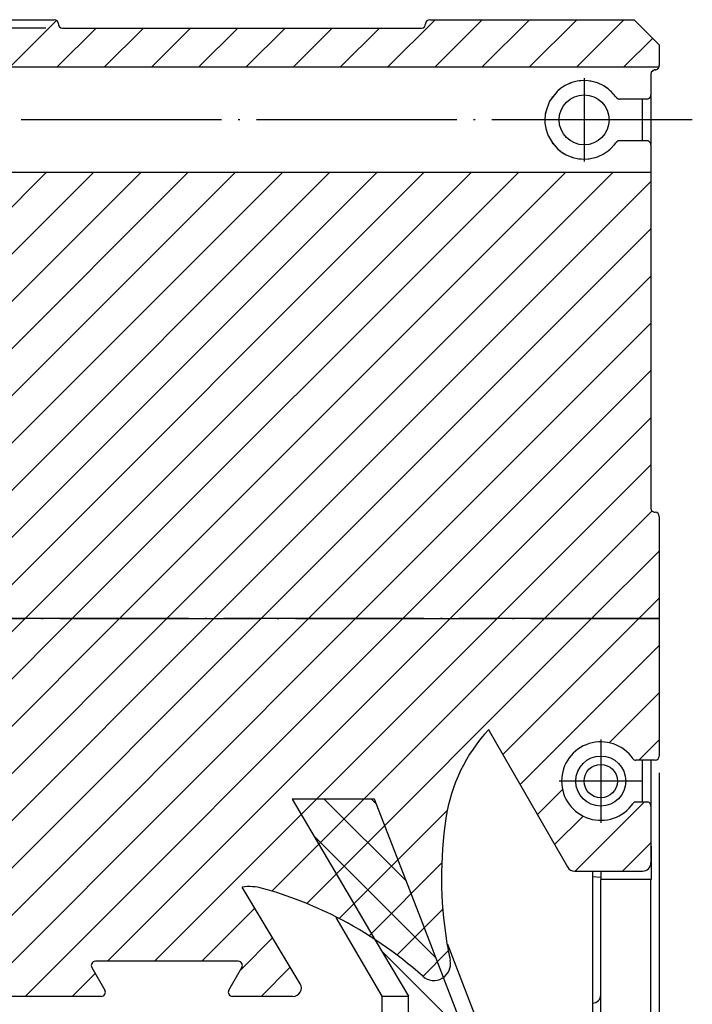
# Model space of a CAD drawing. Header units: inches. Extents: x -381 to 12428, y -418 to 176.
# Tile 5 of 32: x -281 to -241, y -103 to -44. Entities that reach past the tile are written whole.
import ezdxf

# ---------------------------------------------------------------- set-up
doc = ezdxf.new("R2010")
doc.units = ezdxf.units.IN
doc.linetypes.add('DOT_CENTER', pattern=[14, 12, -1, 0, -1])
doc.layers.add('1', color=7, linetype='Continuous')
doc.styles.add('CONVERTER_12', font='txt.shx', dxfattribs={"width": 0.9})
doc.dimstyles.new('ME10_DIM_10', dxfattribs={"dimtxt": 2, "dimasz": 2, "dimexe": 1, "dimexo": 1, "dimgap": 1, "dimtad": 1, "dimdec": 0, "dimdsep": 46, "dimtxsty": 'CONVERTER_12', "dimsah": 1, "dimcen": 0.09, "dimclrd": 2, "dimclre": 2, "dimclrt": 2, "dimadec": 0, "dimazin": 0, "dimtol": 1, "dimtp": 2.5, "dimtm": 0.5, "dimtfac": 0.75, "dimtdec": 1, "dimtix": 1, "dimtmove": 0, "dimatfit": 3, "dimfxl": 1, "dimtolj": 1, "dimtzin": 0, "dimarcsym": 0})
doc.dimstyles.new('ME10_DIM_14', dxfattribs={"dimtxt": 2, "dimasz": 2, "dimexe": 1, "dimexo": 1, "dimgap": 1, "dimtad": 1, "dimdsep": 46, "dimtxsty": 'CONVERTER_12', "dimsah": 1, "dimcen": 0.09, "dimclrd": 2, "dimclre": 2, "dimclrt": 2, "dimadec": 0, "dimazin": 0, "dimtol": 1, "dimtp": 1.5, "dimtm": 1.5, "dimtfac": 0.75, "dimtdec": 1, "dimtix": 1, "dimtmove": 0, "dimatfit": 3, "dimfxl": 1, "dimtolj": 1, "dimtzin": 0, "dimarcsym": 0})
pattern_1 = [(-45, (0, 0), (1.414213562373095, 1.414213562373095), [])]
pattern_2 = [(225, (0, 0), (1.414213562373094, -1.414213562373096), [])]

# ---------------------------------------------------------------- blocks, each defined once
blk = doc.blocks.new('CABEZA__1', base_point=(-287.7532007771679, -130.5000000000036))
at = {"linetype": 'Continuous'}
h = blk.add_hatch(dxfattribs=at)
h.set_pattern_fill('_USER', color=254, scale=2, angle=-45, pattern_type=0)
h.set_pattern_definition(pattern_1)
edge = h.paths.add_edge_path()
edge.add_line((-281.2532007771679, -106.9000000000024), (-287.3532007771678, -106.9000000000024))
edge.add_arc((-287.3532007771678, -106.3000000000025), 0.6000000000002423, 228.1896851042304, 270, ccw=False)
edge.add_line((-287.7532007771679, -106.7472135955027), (-287.7532007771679, -105.0522940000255))
edge.add_line((-287.7532007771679, -105.0522940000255), (-284.2588971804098, -105.0522940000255))
edge.add_line((-284.2588971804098, -105.0522940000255), (-284.0786320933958, -105.0522940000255))
edge.add_line((-284.0786320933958, -105.0522940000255), (-257.7808986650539, -105.0522940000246))
edge.add_line((-257.7808986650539, -105.0522940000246), (-257.7808986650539, -102.5422940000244))
edge.add_line((-257.7808986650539, -102.5422940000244), (-259.767174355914, -99.17564339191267))
edge.add_line((-259.767174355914, -99.17564339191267), (-261.2651910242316, -96.63657051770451))
edge.add_line((-261.2651910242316, -96.63657051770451), (-264.7478670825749, -90.73000000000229))
edge.add_line((-264.7478670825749, -90.73000000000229), (-259.8177355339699, -90.73000000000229))
edge.add_line((-259.8177355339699, -90.73000000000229), (-257.0447477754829, -97.89096504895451))
edge.add_line((-257.0447477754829, -97.89096504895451), (-255.67933661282, -101.4176861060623))
edge.add_line((-255.67933661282, -101.4176861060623), (-255.6583952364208, -101.4717755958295))
edge.add_line((-255.6583952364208, -101.4717755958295), (-254.2721219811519, -105.0522940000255))
edge.add_line((-254.2721219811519, -105.0522940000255), (-252.7532007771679, -105.0522940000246))
edge.add_line((-252.7532007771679, -105.0522940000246), (-252.7532007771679, -106.7472135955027))
edge.add_arc((-253.1532007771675, -106.300000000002), 0.6000000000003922, 269.999999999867, 311.8103148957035, ccw=False)
edge.add_line((-253.1532007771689, -106.9000000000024), (-259.2532007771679, -106.9000000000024))
edge.add_line((-259.2532007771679, -106.9000000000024), (-259.2532007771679, -108.6500000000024))
edge.add_line((-259.2532007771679, -108.6500000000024), (-281.2532007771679, -108.6500000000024))
edge.add_line((-281.2532007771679, -108.6500000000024), (-281.2532007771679, -106.9000000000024))
h = blk.add_hatch(dxfattribs=at)
h.set_pattern_fill('_USER', color=254, scale=2, angle=-45, pattern_type=0)
h.set_pattern_definition(pattern_1)
edge = h.paths.add_edge_path()
edge.add_line((-253.003200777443, -129.6000000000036), (-253.003200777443, -120.7000000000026))
edge.add_line((-253.003200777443, -120.7000000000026), (-252.7532007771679, -120.7000000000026))
edge.add_line((-252.7532007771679, -120.7000000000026), (-252.7532007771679, -117.3527864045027))
edge.add_arc((-253.1532007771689, -117.8000000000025), 0.6000000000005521, 48.18968510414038, 90)
edge.add_line((-253.1532007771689, -117.2000000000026), (-259.2532007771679, -117.2000000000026))
edge.add_line((-259.2532007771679, -117.2000000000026), (-259.2532007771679, -115.4500000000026))
edge.add_line((-259.2532007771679, -115.4500000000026), (-281.2532007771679, -115.4500000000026))
edge.add_line((-281.2532007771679, -115.4500000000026), (-281.2532007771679, -117.2000000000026))
edge.add_line((-281.2532007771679, -117.2000000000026), (-287.3532007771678, -117.2000000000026))
edge.add_arc((-287.3532007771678, -117.8000000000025), 0.5999999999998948, 90, 131.8103148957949)
edge.add_line((-287.7532007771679, -117.3527864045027), (-287.7532007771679, -120.7000000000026))
edge.add_line((-287.7532007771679, -120.7000000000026), (-287.503200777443, -120.7000000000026))
edge.add_line((-287.503200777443, -120.7000000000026), (-287.503200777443, -129.6000000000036))
edge.add_line((-287.503200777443, -129.6000000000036), (-287.003200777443, -130.1000000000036))
edge.add_line((-287.003200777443, -130.1000000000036), (-253.503200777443, -130.1000000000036))
edge.add_line((-253.503200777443, -130.1000000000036), (-253.003200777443, -129.6000000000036))
at = {"color": 7, "linetype": 'Continuous'}
for p, q in [((-259.8177355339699, -90.73000000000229), (-264.7478670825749, -90.73000000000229)), ((-264.7478670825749, -90.73000000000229), (-261.2651910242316, -96.63657051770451)), ((-257.0447477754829, -97.89096504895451), (-259.8177355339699, -90.73000000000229)), ((-261.2651910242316, -96.63657051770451), (-259.767174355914, -99.17564339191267)), ((-259.3561644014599, -102.5423322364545), (-262.1055613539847, -97.82565752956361)), ((-255.67933661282, -101.4176861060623), (-257.0447477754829, -97.89096504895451)), ((-259.767174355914, -99.17564339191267), (-257.7808986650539, -102.5422940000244)), ((-253.2523130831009, -105.0523420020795), (-255.411429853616, -99.44622849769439)), ((-255.6583952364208, -101.4717755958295), (-255.67933661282, -101.4176861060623)), ((-254.2721219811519, -105.0522940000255), (-255.6583952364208, -101.4717755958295)), ((-259.3561644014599, -102.5423322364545), (-257.7808986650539, -102.5422940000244)), ((-259.3561644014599, -105.0523420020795), (-259.3561644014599, -102.5423322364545)), ((-257.7808986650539, -105.0522940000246), (-257.7808986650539, -102.5422940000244)), ((-287.7532007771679, -106.7472135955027), (-287.7532007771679, -105.0522940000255)), ((-284.2588971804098, -105.0522940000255), (-287.7532007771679, -105.0522940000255)), ((-284.0786320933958, -105.0522940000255), (-284.2588971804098, -105.0522940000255)), ((-257.7808986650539, -105.0522940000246), (-284.0786320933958, -105.0522940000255)), ((-252.7532007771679, -105.0522940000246), (-254.2721219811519, -105.0522940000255)), ((-252.7532007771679, -105.0522940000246), (-252.7532007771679, -106.7472135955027)), ((-287.7532007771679, -106.7472135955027), (-287.7532007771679, -112.0500000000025)), ((-281.2532007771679, -106.9000000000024), (-287.3532007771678, -106.9000000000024)), ((-287.3532007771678, -106.9000000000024), (-287.3532007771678, -112.0500000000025)), ((-281.2532007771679, -106.9000000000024), (-281.2532007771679, -108.6500000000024)), ((-253.1532007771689, -106.9000000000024), (-259.2532007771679, -106.9000000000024)), ((-259.2532007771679, -108.6500000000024), (-259.2532007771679, -106.9000000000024)), ((-253.1532007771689, -106.9000000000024), (-253.153200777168, -112.0500000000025)), ((-252.7532007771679, -106.7472135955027), (-252.7532007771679, -112.0500000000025)), ((-281.2532007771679, -110.7000000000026), (-281.2532007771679, -108.6500000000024)), ((-259.2532007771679, -108.6500000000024), (-281.2532007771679, -108.6500000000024)), ((-259.2532007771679, -108.6500000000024), (-259.2532007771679, -115.4500000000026)), ((-281.2532007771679, -115.4500000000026), (-281.2532007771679, -110.7000000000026)), ((-287.7532007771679, -112.0500000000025), (-287.7532007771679, -117.3527864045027)), ((-287.3532007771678, -112.0500000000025), (-287.7532007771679, -112.0500000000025)), ((-281.2532007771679, -112.0500000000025), (-287.3532007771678, -112.0500000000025)), ((-287.3532007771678, -112.0500000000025), (-287.3532007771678, -117.2000000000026)), ((-259.2532007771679, -112.0500000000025), (-253.153200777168, -112.0500000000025)), ((-253.153200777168, -112.0500000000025), (-253.1532007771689, -117.2000000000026)), ((-252.7532007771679, -112.0500000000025), (-253.153200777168, -112.0500000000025)), ((-252.7532007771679, -112.0500000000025), (-252.7532007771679, -117.3527864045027)), ((-281.2532007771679, -115.4500000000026), (-281.2532007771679, -117.2000000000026)), ((-259.2532007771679, -115.4500000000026), (-281.2532007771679, -115.4500000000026)), ((-259.2532007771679, -117.2000000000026), (-259.2532007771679, -115.4500000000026)), ((-287.7532007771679, -120.7000000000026), (-287.7532007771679, -117.3527864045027)), ((-287.3532007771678, -117.2000000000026), (-281.2532007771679, -117.2000000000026)), ((-253.1532007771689, -117.2000000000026), (-259.2532007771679, -117.2000000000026)), ((-252.7532007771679, -117.3527864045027), (-252.7532007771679, -120.7000000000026)), ((-287.7532007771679, -120.7000000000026), (-287.503200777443, -120.7000000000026)), ((-287.503200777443, -120.7000000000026), (-287.503200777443, -129.6000000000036)), ((-253.003200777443, -120.7000000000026), (-252.7532007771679, -120.7000000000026)), ((-253.003200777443, -129.6000000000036), (-253.003200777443, -120.7000000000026)), ((-287.503200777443, -130.0000000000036), (-287.503200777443, -129.6000000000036)), ((-287.003200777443, -130.1000000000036), (-287.503200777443, -129.6000000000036)), ((-253.003200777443, -129.6000000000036), (-253.503200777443, -130.1000000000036)), ((-253.003200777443, -129.6000000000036), (-253.003200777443, -130.0000000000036)), ((-287.003200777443, -130.5000000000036), (-287.503200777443, -130.0000000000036)), ((-287.003200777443, -130.1000000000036), (-253.503200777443, -130.1000000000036)), ((-253.503200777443, -130.5000000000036), (-253.003200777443, -130.0000000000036)), ((-253.503200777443, -130.5000000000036), (-287.003200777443, -130.5000000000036))]:
    blk.add_line(p, q, dxfattribs=at)
for centre, radius, start, end in [((-287.3532007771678, -106.3000000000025), 0.6000000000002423, 228.1896851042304, 270), ((-253.1532007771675, -106.300000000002), 0.6000000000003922, 269.999999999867, 311.8103148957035), ((-287.3532007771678, -117.8000000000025), 0.5999999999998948, 90, 131.8103148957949), ((-253.1532007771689, -117.8000000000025), 0.6000000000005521, 48.18968510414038, 90)]:
    blk.add_arc(centre, radius, start, end, dxfattribs=at)
at = {"layer": '1', "color": 2, "linetype": 'DOT_CENTER'}
for p, q in [((-257.2532007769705, -112.0500000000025), (-283.2532007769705, -112.0500000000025)), ((-257.2532007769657, -112.0500000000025), (-283.2532007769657, -112.0500000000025))]:
    blk.add_line(p, q, dxfattribs=at)
blk = doc.blocks.new('Modulo_izq__K__1__2', base_point=(-292.7532007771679, -108.4538955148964))
at = {"linetype": 'Continuous'}
h = blk.add_hatch(dxfattribs=at)
h.set_pattern_fill('_USER', color=254, scale=2, angle=225, pattern_type=0)
h.set_pattern_definition(pattern_2)
edge = h.paths.add_edge_path()
edge.add_line((-292.7531998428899, -45.15229451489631), (-288.5031998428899, -45.15229451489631))
edge.add_line((-288.5031998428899, -45.15229451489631), (-288.5031998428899, -44.3022945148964))
edge.add_arc((-288.7531998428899, -44.3022945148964), 0.25, 0, 90)
edge.add_line((-288.7531998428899, -44.0522945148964), (-292.5031998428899, -44.0522945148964))
edge.add_arc((-292.5031998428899, -44.3022945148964), 0.25, 90, 180)
edge.add_line((-292.7531998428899, -44.3022945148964), (-292.7531998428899, -45.15229451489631))
h = blk.add_hatch(dxfattribs=at)
h.set_pattern_fill('_USER', color=254, scale=2, angle=225, pattern_type=0)
h.set_pattern_definition(pattern_2)
edge = h.paths.add_edge_path()
edge.add_line((-284.7531998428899, -45.15229451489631), (-286.0031998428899, -45.15229451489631))
edge.add_line((-286.0031998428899, -45.15229451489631), (-286.0031998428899, -44.3022945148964))
edge.add_arc((-285.7531998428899, -44.3022945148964), 0.25, 90, 180, ccw=False)
edge.add_line((-285.7531998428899, -44.0522945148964), (-279.0031998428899, -44.0522945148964))
edge.add_arc((-279.0031998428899, -44.3022945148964), 0.25, 0, 90, ccw=False)
edge.add_arc((-278.5031998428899, -44.3022945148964), 0.25, 180, 270)
edge.add_line((-278.5031998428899, -44.5522945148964), (-257.0031998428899, -44.5522945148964))
edge.add_arc((-257.0031998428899, -44.3022945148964), 0.25, 270, 360)
edge.add_arc((-256.5031998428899, -44.3022945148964), 0.25, 90, 180, ccw=False)
edge.add_line((-256.5031998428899, -44.0522945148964), (-244.2531998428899, -44.0522945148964))
edge.add_line((-244.2531998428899, -44.0522945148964), (-242.7531998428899, -45.5522945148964))
edge.add_line((-242.7531998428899, -45.5522945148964), (-242.7531998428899, -46.8022945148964))
edge.add_arc((-243.0031998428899, -46.80229451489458), 0.2499999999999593, 336.4218215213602, 359.99999999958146, ccw=False)
edge.add_line((-242.7740710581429, -46.90229451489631), (-284.7531998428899, -46.90229451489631))
edge.add_line((-284.7531998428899, -46.90229451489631), (-284.7531998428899, -45.15229451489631))
h = blk.add_hatch(dxfattribs=at)
h.set_pattern_fill('_USER', color=254, scale=2, angle=225, pattern_type=0)
h.set_pattern_definition(pattern_2)
edge = h.paths.add_edge_path()
edge.add_arc((-243.0031998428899, -73.8022945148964), 0.25, 0, 90)
edge.add_arc((-243.0049885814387, -73.30051839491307), 0.2517824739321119, 180.4041783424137, 270.4070499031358, ccw=False)
edge.add_line((-243.256764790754, -73.3022945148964), (-243.256764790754, -53.20229451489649))
edge.add_line((-243.256764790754, -53.20229451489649), (-284.7531998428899, -53.20229451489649))
edge.add_line((-284.7531998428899, -53.20229451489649), (-284.7531998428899, -54.95229451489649))
edge.add_line((-284.7531998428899, -54.95229451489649), (-292.7531998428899, -54.95229451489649))
edge.add_line((-292.7531998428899, -54.95229451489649), (-292.7532007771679, -58.05229400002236))
edge.add_arc((-292.5032007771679, -58.05229400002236), 0.25, 180, 270)
edge.add_arc((-292.5032007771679, -58.55229400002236), 0.25, 0, 90, ccw=False)
edge.add_line((-292.2532007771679, -58.55229400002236), (-292.2532007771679, -76.05229400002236))
edge.add_line((-292.2532007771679, -76.05229400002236), (-292.5032007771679, -76.05229400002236))
edge.add_arc((-292.5032007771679, -76.30229400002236), 0.25, 90, 180)
edge.add_line((-292.7532007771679, -76.30229400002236), (-292.7532007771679, -79.92708994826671))
edge.add_line((-292.7532007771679, -79.92708994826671), (-242.7531998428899, -79.92708994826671))
edge.add_line((-242.7531998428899, -79.92708994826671), (-242.7531998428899, -73.8022945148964))
h = blk.add_hatch(dxfattribs=at)
h.set_pattern_fill('_USER', color=254, scale=2, angle=225, pattern_type=0)
h.set_pattern_definition(pattern_2)
edge = h.paths.add_edge_path()
edge.add_line((-247.8222471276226, -95.05229409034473), (-243.7531998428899, -95.05229409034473))
edge.add_arc((-243.7531996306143, -94.5522943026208), 0.4999997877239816, 269.9999756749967, 359.9999756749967)
edge.add_line((-243.2531998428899, -94.5522945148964), (-243.2567647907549, -91.15609622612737))
edge.add_arc((-243.5049758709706, -91.15430739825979), 0.2482175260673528, 359.5870832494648, 449.5900378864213)
edge.add_line((-243.5031998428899, -90.90609622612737), (-244.159147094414, -90.90609622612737))
edge.add_arc((-244.159147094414, -91.10609622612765), 0.2000000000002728, 90, 145.3454309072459)
edge.add_arc((-246.2567647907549, -89.65609622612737), 2.350000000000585, 34.65456909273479, 325.345430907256, ccw=False)
edge.add_arc((-244.159147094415, -88.20609622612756), 0.1999999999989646, 214.6545690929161, 270)
edge.add_line((-244.159147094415, -88.40609622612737), (-243.0031998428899, -88.40609622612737))
edge.add_arc((-243.0031998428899, -88.15609622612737), 0.25, 270, 360)
edge.add_line((-242.7531998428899, -88.15609622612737), (-242.7531998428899, -79.92708994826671))
edge.add_line((-242.7531998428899, -79.92708994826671), (-292.7532007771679, -79.92708994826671))
edge.add_line((-292.7532007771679, -79.92708994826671), (-292.7532007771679, -81.2557785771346))
edge.add_arc((-292.5032007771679, -81.2557785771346), 0.25, 180, 201.306719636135)
edge.add_line((-292.736112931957, -81.34661870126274), (-292.1321157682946, -82.89525463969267))
edge.add_arc((-291.8992108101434, -82.80441723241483), 0.2499923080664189, 201.3067388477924, 291.6884846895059)
edge.add_arc((-291.714431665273, -83.26901872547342), 0.2500055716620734, 21.604849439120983, 111.6884654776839, ccw=False)
edge.add_line((-291.4819901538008, -83.17696586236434), (-287.770764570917, -92.5481342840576))
edge.add_arc((-288.0032007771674, -92.64018504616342), 0.2499998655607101, 5.461151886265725e-07, 21.604849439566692, ccw=False)
edge.add_line((-287.7532009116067, -92.64018504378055), (-287.7532007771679, -102.0522940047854))
edge.add_arc((-287.2532007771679, -102.0522940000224), 0.5, 180.0000005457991, 270)
edge.add_line((-287.2532007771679, -102.5522940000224), (-276.1862134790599, -102.5522940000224))
edge.add_arc((-276.1862134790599, -102.3022940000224), 0.25, 270, 390.0000000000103)
edge.add_line((-275.9697071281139, -102.1772940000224), (-276.74912999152, -100.8272940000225))
edge.add_arc((-276.5326237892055, -100.7022942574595), 0.2499997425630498, 89.99996593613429, 209.9999659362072, ccw=False)
edge.add_line((-276.532623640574, -100.4522945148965), (-267.9737779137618, -100.4522945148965))
edge.add_arc((-267.9737777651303, -100.7022942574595), 0.2499997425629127, -29.9999659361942, 90.00003406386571, ccw=False)
edge.add_line((-267.7572715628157, -100.8272940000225), (-268.5366944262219, -102.1772940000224))
edge.add_arc((-268.3201880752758, -102.3022940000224), 0.2500000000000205, 150.0000000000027, 270.0000000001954)
edge.add_line((-268.3201880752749, -102.5522940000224), (-264.6914701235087, -102.5522940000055))
edge.add_arc((-264.6914701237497, -102.0522940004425), 0.499999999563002, 270.0000000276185, 391.0161126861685)
edge.add_line((-264.2629589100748, -101.7946544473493), (-267.7441077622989, -96.00473864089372))
edge.add_arc((-267.3204239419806, -98.9746699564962), 2.999999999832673, 74.41378556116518, 98.11890807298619, ccw=False)
edge.add_arc((-272.96287347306, -119.2024420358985), 24.00000000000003, 63.162494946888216, 74.41378554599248, ccw=False)
edge.add_arc((-272.96287347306, -119.2024420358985), 23.99999999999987, 48.06829312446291, 63.162494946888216, ccw=False)
edge.add_arc((-256.2567647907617, -100.6038955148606), 0.9999999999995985, 228.0682931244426, 371.9317068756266)
edge.add_arc((-231.7968966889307, -95.43525425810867), 23.99999999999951, 189.0941509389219, 191.9317068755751, ccw=False)
edge.add_arc((-231.7968966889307, -95.43525425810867), 23.99999999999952, 171.5012243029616, 189.0941509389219, ccw=False)
edge.add_arc((-245.643162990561, -93.3662183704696), 9.99999999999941, 137.1190173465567, 171.5012243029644, ccw=False)
edge.add_arc((-252.722904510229, -86.52946592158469), 0.2499997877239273, 187.3483929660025, 209.8944074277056)
edge.add_line((-252.9396406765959, -86.65406659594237), (-248.2557192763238, -94.80149575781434))
edge.add_arc((-247.8222469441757, -94.55229462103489), 0.4999994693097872, 209.8943864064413, 269.9999789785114)
at = {"color": 7, "linetype": 'Continuous'}
for p, q in [((-288.7531998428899, -44.0522945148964), (-292.5031998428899, -44.0522945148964)), ((-285.7531998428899, -44.0522945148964), (-279.0031998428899, -44.0522945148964)), ((-256.5031998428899, -44.0522945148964), (-244.2531998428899, -44.0522945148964)), ((-244.2531998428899, -44.0522945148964), (-242.7531998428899, -45.5522945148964)), ((-292.7531998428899, -45.15229451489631), (-292.7531998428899, -44.3022945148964)), ((-288.503201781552, -44.55389551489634), (-286.0032016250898, -44.55389551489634)), ((-288.5031998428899, -44.3022945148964), (-288.5031998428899, -45.15229451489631)), ((-286.0031998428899, -45.15229451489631), (-286.0031998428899, -44.3022945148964)), ((-278.5031998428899, -44.5522945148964), (-257.0031998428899, -44.5522945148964)), ((-288.5031998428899, -45.15229451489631), (-292.7531998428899, -45.15229451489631)), ((-292.7531998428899, -45.15229451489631), (-292.7531998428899, -49.75229451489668)), ((-286.0031998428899, -45.05389551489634), (-288.5031998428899, -45.05389551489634)), ((-288.5031998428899, -45.15229451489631), (-288.5031998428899, -45.95824176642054)), ((-284.7531998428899, -45.15229451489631), (-286.0031998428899, -45.15229451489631)), ((-286.0031998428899, -45.15229451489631), (-286.0031998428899, -45.95824176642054)), ((-284.7531998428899, -45.15229451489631), (-284.7531998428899, -46.90229451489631)), ((-288.5106234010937, -46.01230293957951), (-288.5050119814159, -45.98520333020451)), ((-288.5050119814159, -45.98520333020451), (-288.5031998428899, -45.95824176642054)), ((-286.0031998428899, -45.95824176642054), (-286.0027536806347, -45.97153145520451)), ((-286.0027536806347, -45.97153145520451), (-285.9990724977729, -45.99863106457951)), ((-285.9990724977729, -45.99863106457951), (-285.9914431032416, -46.02573067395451)), ((-242.7531998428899, -45.5522945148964), (-242.7531998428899, -46.8022945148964)), ((-289.053561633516, -46.54501778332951), (-289.1389612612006, -46.65317208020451)), ((-288.8262323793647, -46.30966622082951), (-289.053561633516, -46.54501778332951)), ((-288.589474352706, -46.12276080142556), (-288.8262323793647, -46.30966622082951)), ((-288.589474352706, -46.12276080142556), (-288.5685419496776, -46.10605293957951)), ((-288.5685419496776, -46.10605293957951), (-288.5332254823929, -46.06357247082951)), ((-288.5332254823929, -46.06357247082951), (-288.5106234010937, -46.01230293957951)), ((-285.9914431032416, -46.02573067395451), (-285.965297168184, -46.07529122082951)), ((-285.965297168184, -46.07529122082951), (-285.9476999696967, -46.09653145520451)), ((-285.9476999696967, -46.09653145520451), (-285.9269289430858, -46.11533028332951)), ((-285.9269289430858, -46.11533028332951), (-285.9169253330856, -46.12276080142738)), ((-285.8062319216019, -46.20419747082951), (-285.9169253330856, -46.12276080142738)), ((-285.5628237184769, -46.42319161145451), (-285.8062319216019, -46.20419747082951)), ((-285.3673853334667, -46.65341622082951), (-285.5628237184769, -46.42319161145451)), ((-289.3973917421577, -47.09409004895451), (-289.4974169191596, -47.35825020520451)), ((-289.2961954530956, -46.89462715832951), (-289.3973917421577, -47.09409004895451)), ((-289.2435411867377, -46.80649239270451), (-289.2961954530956, -46.89462715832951)), ((-289.1389612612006, -46.65317208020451), (-289.2435411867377, -46.80649239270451)), ((-285.3523516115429, -46.67392403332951), (-285.3673853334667, -46.65341622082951)), ((-285.2102884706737, -46.89438301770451), (-285.3523516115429, -46.67392403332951)), ((-285.181678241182, -46.94614083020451), (-285.2102884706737, -46.89438301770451)), ((-285.0461039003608, -47.24863106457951), (-285.181678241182, -46.94614083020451)), ((-284.7531998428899, -46.90229451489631), (-284.7531998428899, -47.84064364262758)), ((-242.7740710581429, -46.90229451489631), (-284.7531998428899, -46.90229451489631)), ((-243.045720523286, -47.05600411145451), (-243.2314123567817, -47.20029122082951)), ((-243.1983474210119, -47.14643563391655), (-243.2071553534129, -47.1582436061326)), ((-243.1232192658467, -47.08358714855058), (-243.136035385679, -47.09091518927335)), ((-243.0031998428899, -47.0522945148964), (-243.045720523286, -47.05600411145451)), ((-243.0031998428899, -47.0522945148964), (-242.971148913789, -47.05014473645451)), ((-242.971148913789, -47.05014473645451), (-242.9592642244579, -47.04843575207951)), ((-242.9592642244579, -47.04843575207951), (-242.9432863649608, -47.04501778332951)), ((-242.9432863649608, -47.04501778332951), (-242.924367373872, -47.03964668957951)), ((-242.924367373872, -47.03964668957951), (-242.861236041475, -47.00815254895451)), ((-242.861236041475, -47.00815254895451), (-242.8485578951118, -46.99863106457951)), ((-242.8485578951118, -46.99863106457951), (-242.8327669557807, -46.98520333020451)), ((-242.8327669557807, -46.98520333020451), (-242.8088087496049, -46.95956856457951)), ((-242.8088087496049, -46.95956856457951), (-242.7858862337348, -46.92587715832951)), ((-242.7858862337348, -46.92587715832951), (-242.7740710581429, -46.90229451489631)), ((-289.579814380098, -47.72470528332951), (-289.5989336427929, -47.91440254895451)), ((-289.5118936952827, -47.40683418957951), (-289.579814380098, -47.72470528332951)), ((-289.4974169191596, -47.35825020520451), (-289.5118936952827, -47.40683418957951)), ((-285.0090403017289, -47.35825020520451), (-285.0461039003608, -47.24863106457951)), ((-284.9553255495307, -47.56332833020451), (-285.0090403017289, -47.35825020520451)), ((-284.908973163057, -47.89120918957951), (-284.9553255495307, -47.56332833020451)), ((-247.6632418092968, -47.73935372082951), (-247.9833387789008, -47.81894356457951)), ((-247.5034021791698, -47.71689278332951), (-247.6632418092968, -47.73935372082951)), ((-247.4325071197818, -47.71317338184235), (-247.5523132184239, -47.72376584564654)), ((-247.2567648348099, -47.70395333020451), (-247.5034021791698, -47.71689278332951)), ((-247.0103010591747, -47.71689278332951), (-247.2567648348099, -47.70395333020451)), ((-246.850285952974, -47.73935372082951), (-247.0103010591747, -47.71689278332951)), ((-246.7906042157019, -47.7542156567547), (-246.9180569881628, -47.72984086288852)), ((-246.529693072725, -47.81918770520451), (-246.850285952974, -47.73935372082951)), ((-243.2475199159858, -47.24911934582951), (-243.2531998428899, -47.3022945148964)), ((-243.2531998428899, -47.3022945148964), (-243.2531998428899, -48.55389551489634)), ((-243.2314123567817, -47.20029122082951), (-243.2475199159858, -47.24911934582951)), ((-289.5989336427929, -47.91440254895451), (-289.6031641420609, -48.05356270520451)), ((-289.6031641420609, -48.05356270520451), (-289.5581011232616, -48.51327950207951)), ((-284.9255403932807, -48.37802559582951), (-284.9088053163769, -48.21664864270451)), ((-284.9074663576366, -47.91440254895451), (-284.908973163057, -47.89120918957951)), ((-284.9088053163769, -48.21664864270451), (-284.9074663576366, -47.91440254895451)), ((-284.7531998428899, -47.84064364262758), (-284.7531998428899, -53.20229451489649)), ((-248.8680681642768, -48.34335762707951), (-249.32558388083, -48.93930489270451)), ((-248.8279833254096, -48.30649239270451), (-248.8917893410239, -48.37030369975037)), ((-248.8279833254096, -48.30649239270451), (-248.8680681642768, -48.34335762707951)), ((-248.671704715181, -48.17758614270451), (-248.8279833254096, -48.30649239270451)), ((-248.6468645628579, -48.16112837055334), (-248.7533280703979, -48.24491308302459)), ((-248.4340300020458, -48.02011543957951), (-248.671704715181, -48.17758614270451)), ((-248.3873366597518, -47.99848252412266), (-248.5042322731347, -48.06662775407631)), ((-248.0467117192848, -47.84064364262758), (-248.4340300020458, -48.02011543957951)), ((-247.9833387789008, -47.81894356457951), (-248.1136896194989, -47.87170249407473)), ((-247.9833387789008, -47.81894356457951), (-248.0467117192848, -47.84064364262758)), ((-246.4621538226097, -47.84283210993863), (-246.5792839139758, -47.80683860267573)), ((-246.4621538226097, -47.84283210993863), (-246.529693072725, -47.81918770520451)), ((-246.078872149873, -48.02035958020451), (-246.4621538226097, -47.84283210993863)), ((-245.821453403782, -48.19330856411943), (-246.078872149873, -48.02035958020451)), ((-245.821453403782, -48.19330856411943), (-246.0306202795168, -48.0526944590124)), ((-245.6850695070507, -48.30673653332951), (-245.821453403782, -48.19330856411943)), ((-245.6289919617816, -48.36175951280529), (-245.7012889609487, -48.29324711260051)), ((-245.6449732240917, -48.34360176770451), (-245.6850695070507, -48.30673653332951)), ((-245.3559641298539, -48.67197090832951), (-245.6449732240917, -48.34360176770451)), ((-289.5581011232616, -48.51327950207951), (-289.512652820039, -48.70151192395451)), ((-289.512652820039, -48.70151192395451), (-289.4215006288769, -48.96200997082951)), ((-285.0849031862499, -48.96200997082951), (-285.0444216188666, -48.85800606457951)), ((-285.0444216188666, -48.85800606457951), (-284.9545778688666, -48.54404122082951)), ((-284.9545778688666, -48.54404122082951), (-284.9483065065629, -48.51327950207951)), ((-284.9483065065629, -48.51327950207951), (-284.9255403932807, -48.37802559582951)), ((-249.32558388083, -48.93930489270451), (-249.5549940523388, -49.56406075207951)), ((-249.3006569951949, -48.89949229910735), (-249.349263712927, -48.98749632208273)), ((-249.1506995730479, -48.66441279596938), (-249.18180240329, -48.70966073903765)), ((-245.3236661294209, -48.7176210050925), (-245.3559641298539, -48.67197090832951)), ((-245.3236661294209, -48.7176210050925), (-245.2210192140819, -48.79404122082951)), ((-245.3236661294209, -48.7176210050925), (-245.3030962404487, -48.74277168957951)), ((-245.3030962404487, -48.74277168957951), (-245.2929167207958, -48.75253731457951)), ((-245.2929167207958, -48.75253731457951), (-245.2823805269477, -48.76132637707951)), ((-245.2823805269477, -48.76132637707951), (-245.2341799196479, -48.78940254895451)), ((-245.2210192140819, -48.79404122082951), (-245.2082361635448, -48.79770333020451)), ((-245.2082361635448, -48.79770333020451), (-245.1801084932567, -48.80283028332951)), ((-245.2082361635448, -48.79770333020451), (-245.1801084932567, -48.80283028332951)), ((-245.1801084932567, -48.80283028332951), (-245.159147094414, -48.80389551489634)), ((-243.5031998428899, -48.80389551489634), (-245.159147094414, -48.80389551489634)), ((-243.7567657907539, -51.30389551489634), (-243.7567657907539, -48.80389551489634)), ((-243.5031998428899, -48.80389551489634), (-243.4770616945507, -48.80258614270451)), ((-243.5031998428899, -48.80389551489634), (-243.4770616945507, -48.80258614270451)), ((-243.4770616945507, -48.80258614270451), (-243.4644693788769, -48.80087715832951)), ((-243.4644693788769, -48.80087715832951), (-243.3780226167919, -48.77035958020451)), ((-243.4644693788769, -48.80087715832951), (-243.3933557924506, -48.77841622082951)), ((-243.3933557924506, -48.77841622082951), (-243.3780226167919, -48.77035958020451)), ((-243.3780226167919, -48.77035958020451), (-243.3586859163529, -48.75790840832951)), ((-243.3586859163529, -48.75790840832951), (-243.3358072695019, -48.73959786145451)), ((-243.3358072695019, -48.73959786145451), (-243.3212046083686, -48.72519356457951)), ((-243.3212046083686, -48.72519356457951), (-243.3008913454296, -48.70077950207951)), ((-243.3008913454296, -48.70077950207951), (-243.291484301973, -48.68686348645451)), ((-243.291484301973, -48.68686348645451), (-243.2747034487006, -48.65536934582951)), ((-243.2747034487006, -48.65536934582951), (-243.2627043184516, -48.62216622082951)), ((-243.2627043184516, -48.62216622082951), (-243.2586340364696, -48.60580879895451)), ((-243.2586340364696, -48.60580879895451), (-243.2531998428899, -48.55389551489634)), ((-243.2567647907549, -48.5940942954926), (-243.2531998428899, -48.55389551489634)), ((-243.2567647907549, -48.5940942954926), (-243.2567647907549, -51.5139363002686)), ((-289.4215006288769, -48.96200997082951), (-289.4001879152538, -49.01132637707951)), ((-289.4001879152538, -49.01132637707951), (-289.2461351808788, -49.30112129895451)), ((-289.2461351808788, -49.30112129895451), (-289.053187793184, -49.56650215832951)), ((-285.4626955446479, -49.57748848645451), (-285.3520998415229, -49.43710762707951)), ((-285.3520998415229, -49.43710762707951), (-285.17812294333, -49.15878731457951)), ((-285.17812294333, -49.15878731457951), (-285.0849031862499, -48.96200997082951)), ((-249.5415843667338, -49.52271701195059), (-249.579223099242, -49.70286515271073)), ((-292.7531998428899, -49.75229451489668), (-292.453200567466, -50.0522945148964)), ((-292.453200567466, -50.0522945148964), (-292.7531998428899, -50.35229306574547)), ((-289.053187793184, -49.56650215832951), (-289.0437120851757, -49.57773262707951)), ((-289.0437120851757, -49.57773262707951), (-288.8263697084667, -49.80136543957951)), ((-288.8263697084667, -49.80136543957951), (-288.5677980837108, -50.00375801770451)), ((-288.5677980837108, -50.00375801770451), (-288.4928558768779, -50.0522945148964)), ((-288.4928558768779, -50.0522945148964), (-288.283046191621, -50.16830879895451)), ((-286.3730997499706, -50.23495918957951), (-286.0785326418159, -50.09116036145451)), ((-286.0785326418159, -50.09116036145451), (-286.0135438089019, -50.0522945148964)), ((-286.0135438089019, -50.0522945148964), (-285.8055834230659, -49.90683418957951)), ((-285.8055834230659, -49.90683418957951), (-285.5625223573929, -49.68784004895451)), ((-285.5625223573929, -49.68784004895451), (-285.4626955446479, -49.57748848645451)), ((-249.5857366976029, -49.74106270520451), (-249.6067346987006, -50.05331856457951)), ((-249.6067346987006, -50.05331856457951), (-249.5993418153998, -50.24057442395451)), ((-249.6067346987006, -50.05331856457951), (-249.605542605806, -50.12924629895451)), ((-249.5580515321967, -49.57870918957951), (-249.5857366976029, -49.74106270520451)), ((-249.5549940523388, -49.56406075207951), (-249.5580515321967, -49.57870918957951)), ((-292.7531998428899, -50.35229306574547), (-292.7531998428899, -54.95229451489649)), ((-288.283046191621, -50.16830879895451), (-287.9795450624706, -50.29086739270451)), ((-287.9795450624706, -50.29086739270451), (-287.8977503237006, -50.31576973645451)), ((-287.8977503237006, -50.31576973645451), (-287.6606325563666, -50.37021309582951)), ((-287.6606325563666, -50.37021309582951), (-287.3347773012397, -50.40439278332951)), ((-287.3347773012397, -50.40439278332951), (-287.2532000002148, -50.40585762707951)), ((-287.2532000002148, -50.40585762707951), (-287.0081743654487, -50.39291817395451)), ((-287.0081743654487, -50.39291817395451), (-286.6848253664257, -50.33603340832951)), ((-286.6848253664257, -50.33603340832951), (-286.6086496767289, -50.31576973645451)), ((-286.6086496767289, -50.31576973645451), (-286.3730997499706, -50.23495918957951)), ((-249.605542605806, -50.12924629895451), (-249.5993418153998, -50.24057442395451)), ((-249.5993418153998, -50.24057442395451), (-249.555364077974, -50.54282051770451)), ((-249.5668823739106, -50.46365864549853), (-249.5344920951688, -50.61975243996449)), ((-249.555364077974, -50.54282051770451), (-249.5491747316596, -50.57114083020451)), ((-249.5491747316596, -50.57114083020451), (-249.4523539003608, -50.89169747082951)), ((-249.4523539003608, -50.89169747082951), (-249.4034532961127, -51.01010567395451)), ((-249.4034532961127, -51.01010567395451), (-249.3907350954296, -51.03818184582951)), ((-249.3907350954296, -51.03818184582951), (-249.157443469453, -51.43588692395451)), ((-245.1801046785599, -51.30502754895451), (-245.2081064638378, -51.30991036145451)), ((-245.1801046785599, -51.30502754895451), (-245.2081064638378, -51.30991036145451)), ((-245.159147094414, -51.30389551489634), (-245.1801046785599, -51.30502754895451)), ((-243.5031998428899, -51.30389551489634), (-245.159147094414, -51.30389551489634)), ((-243.4770616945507, -51.30527168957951), (-243.5031998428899, -51.30389551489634)), ((-243.4884508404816, -51.30463341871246), (-243.5031998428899, -51.30389551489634)), ((-243.4597773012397, -51.30771309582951), (-243.4770616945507, -51.30527168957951)), ((-243.3780226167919, -51.33749825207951), (-243.4597773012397, -51.30771309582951)), ((-243.4259409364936, -51.31625801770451), (-243.4597773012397, -51.30771309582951)), ((-249.1662601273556, -51.42085668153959), (-249.140700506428, -51.45806563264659)), ((-249.157443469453, -51.43588692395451), (-248.8292917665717, -51.80038887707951)), ((-249.1280074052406, -51.47487965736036), (-249.0959993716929, -51.51519013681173)), ((-248.8292917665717, -51.80038887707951), (-248.7299627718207, -51.88486153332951)), ((-248.7896881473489, -51.8340691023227), (-248.6850978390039, -51.91650958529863)), ((-248.7299627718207, -51.88486153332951), (-248.4852709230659, -52.05746895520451)), ((-245.8178247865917, -51.91196114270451), (-245.6852716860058, -51.80136543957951)), ((-245.6996794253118, -51.81338653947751), (-245.6704729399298, -51.78559282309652)), ((-245.6852716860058, -51.80136543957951), (-245.4129118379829, -51.51108223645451)), ((-245.4569658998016, -51.55803539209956), (-245.3825366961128, -51.47086631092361)), ((-245.4129118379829, -51.51108223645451), (-245.3561167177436, -51.43588692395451)), ((-245.3561167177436, -51.43588692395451), (-245.3236661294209, -51.39017002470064)), ((-245.221021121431, -51.31381661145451), (-245.3236661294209, -51.39017002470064)), ((-245.3030962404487, -51.36508614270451), (-245.3236661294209, -51.39017002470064)), ((-245.2929224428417, -51.35532051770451), (-245.3030962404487, -51.36508614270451)), ((-245.2081064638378, -51.30991036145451), (-245.221021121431, -51.31381661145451)), ((-243.3933557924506, -51.32944161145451), (-243.4259409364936, -51.31625801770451)), ((-243.3633284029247, -51.34677559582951), (-243.3780226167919, -51.33749825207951)), ((-243.3358053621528, -51.36825997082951), (-243.3633284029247, -51.34677559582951)), ((-243.3205694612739, -51.38315254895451), (-243.3358053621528, -51.36825997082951)), ((-243.3008913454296, -51.40707833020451), (-243.3205694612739, -51.38315254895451)), ((-243.3116163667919, -51.39340645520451), (-243.3205694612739, -51.38315254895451)), ((-243.2910284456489, -51.42172676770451), (-243.3008913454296, -51.40707833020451)), ((-243.2747034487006, -51.45248848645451), (-243.2910284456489, -51.42172676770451)), ((-243.2626985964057, -51.48569161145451), (-243.2747034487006, -51.45248848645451)), ((-243.2531998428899, -51.55389551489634), (-243.2626985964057, -51.48569161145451)), ((-243.2558988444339, -51.52812339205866), (-243.2567647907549, -51.5139363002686)), ((-243.2531998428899, -51.55389551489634), (-243.256764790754, -53.20229451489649)), ((-248.5270701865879, -52.02798344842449), (-248.3242699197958, -52.14647255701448)), ((-248.4852709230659, -52.05746895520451), (-248.4322618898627, -52.08896309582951)), ((-248.4322618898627, -52.08896309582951), (-248.3368906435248, -52.14120918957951)), ((-248.3368906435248, -52.14120918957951), (-247.9833025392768, -52.28867012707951)), ((-247.9833025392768, -52.28867012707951), (-247.9502195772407, -52.29916817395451)), ((-247.961833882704, -52.29548266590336), (-247.914705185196, -52.30707132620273)), ((-247.9502195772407, -52.29916817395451), (-247.5761103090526, -52.38242012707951)), ((-247.5761103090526, -52.38242012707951), (-247.4271251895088, -52.39511700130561)), ((-247.5761103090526, -52.38242012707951), (-247.5025667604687, -52.39145333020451)), ((-247.5025667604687, -52.39145333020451), (-247.241147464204, -52.40414864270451)), ((-247.241147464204, -52.40414864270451), (-247.011561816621, -52.39120918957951)), ((-247.241147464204, -52.40414864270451), (-247.011561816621, -52.39120918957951)), ((-247.011561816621, -52.39120918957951), (-246.9446901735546, -52.38315254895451)), ((-247.011561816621, -52.39120918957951), (-246.9933219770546, -52.38901166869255)), ((-246.9933219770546, -52.38901166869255), (-246.9446901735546, -52.38315254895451)), ((-246.9446901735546, -52.38315254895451), (-246.5287107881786, -52.28842598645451)), ((-246.5667315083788, -52.29708404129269), (-246.4513563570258, -52.26157051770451)), ((-246.5287107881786, -52.28842598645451), (-246.4513563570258, -52.26157051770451)), ((-246.4513563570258, -52.26157051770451), (-246.0786928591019, -52.08725411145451)), ((-246.0786928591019, -52.08725411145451), (-246.045949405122, -52.06796700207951)), ((-246.045949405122, -52.06796700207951), (-245.8178247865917, -51.91196114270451)), ((-284.7531998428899, -53.20229451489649), (-284.7531998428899, -54.95229451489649)), ((-243.256764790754, -53.20229451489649), (-284.7531998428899, -53.20229451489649)), ((-243.256764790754, -53.20229451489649), (-243.256764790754, -73.3022945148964)), ((-292.7532007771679, -58.05229400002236), (-292.7531998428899, -54.95229451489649)), ((-284.7531998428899, -54.95229451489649), (-292.7531998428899, -54.95229451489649)), ((-292.2532007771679, -76.05229400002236), (-292.2567647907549, -58.51390684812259)), ((-292.2532007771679, -76.05229400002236), (-292.2532007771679, -58.55229400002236)), ((-242.7531998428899, -73.8022945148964), (-242.7531998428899, -79.92708994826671)), ((-292.5032007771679, -76.05229400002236), (-292.2532007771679, -76.05229400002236)), ((-292.7532007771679, -79.92708994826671), (-292.7532007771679, -76.30229400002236)), ((-292.7532007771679, -81.2557785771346), (-292.7532007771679, -79.92708994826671)), ((-242.7531998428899, -79.92708994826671), (-242.7531998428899, -88.15609622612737)), ((-292.1321157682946, -82.89525463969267), (-292.736112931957, -81.34661870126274)), ((-291.6863031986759, -83.02079675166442), (-288.0567647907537, -92.35389551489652)), ((-287.770764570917, -92.5481342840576), (-291.4819901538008, -83.17696586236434)), ((-252.9396406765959, -86.65406659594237), (-248.2557192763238, -94.80149575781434)), ((-243.0031998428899, -88.40609622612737), (-244.159147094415, -88.40609622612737)), ((-243.7567657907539, -90.90609622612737), (-243.7567657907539, -88.40609622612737)), ((-243.2567647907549, -88.4061897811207), (-243.2567647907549, -91.11597655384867)), ((-244.159147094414, -90.90609622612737), (-243.5031998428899, -90.90609622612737)), ((-243.2567647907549, -91.15609622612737), (-243.2531998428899, -94.5522945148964)), ((-288.0567647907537, -101.0538955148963), (-288.0567647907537, -92.35389551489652)), ((-287.7532007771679, -102.0522940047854), (-287.7532009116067, -92.64018504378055)), ((-243.254248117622, -93.55389551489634), (-243.2267647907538, -93.55389551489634)), ((-243.2267647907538, -95.53389551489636), (-243.2267647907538, -93.55389551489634)), ((-247.8222471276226, -95.05229409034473), (-243.7531998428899, -95.05229409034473)), ((-246.7567647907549, -95.05229409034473), (-246.7567647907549, -103.9538951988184)), ((-246.756764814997, -95.36277971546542), (-246.2567647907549, -95.40650483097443)), ((-246.2567647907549, -95.05229409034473), (-246.2567647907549, -95.55389551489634)), ((-243.2567647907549, -95.53389551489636), (-243.2567647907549, -95.55389551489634)), ((-243.2567647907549, -95.53389551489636), (-243.2267647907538, -95.53389551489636)), ((-264.2629589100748, -101.7946544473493), (-267.7441077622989, -96.00473864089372)), ((-246.2567647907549, -103.4538955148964), (-246.2567647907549, -95.55389551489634)), ((-243.2567647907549, -95.55389551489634), (-246.2567647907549, -95.55389551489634)), ((-243.2567647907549, -103.4538955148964), (-243.2567647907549, -95.55389551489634)), ((-276.74912999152, -100.8272940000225), (-275.9697071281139, -102.1772940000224)), ((-267.9737779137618, -100.4522945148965), (-276.532623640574, -100.4522945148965)), ((-268.5366944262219, -102.1772940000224), (-267.7572715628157, -100.8272940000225)), ((-287.7532008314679, -101.0538955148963), (-288.0567647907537, -101.0538955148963)), ((-288.0567647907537, -103.0538955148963), (-288.0567647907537, -101.0538955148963)), ((-276.1862134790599, -102.5522940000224), (-287.2532007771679, -102.5522940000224)), ((-285.0567647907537, -103.0538955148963), (-285.0567647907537, -102.5522940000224)), ((-284.5571037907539, -102.5522940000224), (-284.5571037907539, -103.9538951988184)), ((-264.6914701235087, -102.5522940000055), (-268.3201880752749, -102.5522940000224)), ((-288.0567647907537, -103.0538955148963), (-288.0567647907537, -103.4538955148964)), ((-288.0567647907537, -103.0538955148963), (-285.0567647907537, -103.0538955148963)), ((-285.0567647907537, -103.0538955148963), (-285.0567647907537, -103.4538955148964)), ((-287.9475016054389, -104.4935041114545), (-287.753213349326, -105.0914736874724)), ((-284.470977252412, -104.8680158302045), (-284.1951447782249, -105.0523419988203)), ((-284.061135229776, -105.0523420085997), (-284.117762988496, -105.0145002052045)), ((-252.7531979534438, -105.4538955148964), (-248.2567647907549, -105.4538955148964)), ((-252.7531979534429, -108.4538955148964), (-248.2567647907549, -108.4538955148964))]:
    blk.add_line(p, q, dxfattribs=at)
at = {"color": 2, "linetype": 'DOT_CENTER'}
for p, q in [((-242.7531998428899, -79.92708994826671), (-292.7532007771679, -79.92708994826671)), ((-292.7532007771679, -79.92708994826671), (-242.7531998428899, -79.92708994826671))]:
    blk.add_line(p, q, dxfattribs=at)
at = {"color": 7, "linetype": 'Continuous'}
for centre, radius in [((-287.2567647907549, -48.05389551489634), 1.5), ((-247.2567647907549, -50.05389551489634), 1.5), ((-246.2567647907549, -89.65609622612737), 1.500000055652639), ((-246.2567647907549, -89.65609622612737), 1.000000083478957)]:
    blk.add_circle(centre, radius, dxfattribs=at)
for centre, radius, start, end in [((-292.5031998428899, -44.3022945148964), 0.25, 90, 180), ((-288.7531998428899, -44.3022945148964), 0.25, 0, 90), ((-285.7531998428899, -44.3022945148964), 0.25, 90, 180), ((-279.0031998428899, -44.3022945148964), 0.25, 0, 90), ((-256.5031998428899, -44.3022945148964), 0.25, 90, 180), ((-278.5031998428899, -44.3022945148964), 0.25, 180, 270), ((-257.0031998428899, -44.3022945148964), 0.25, 270, 0), ((-243.0031998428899, -46.80229451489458), 0.2499999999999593, 336.4218215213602, 359.9999999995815), ((-292.5032007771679, -58.05229400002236), 0.25, 180, 270), ((-292.5032007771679, -58.55229400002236), 0.25, 0, 90), ((-243.0049885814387, -73.30051839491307), 0.2517824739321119, 180.4041783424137, 270.4070499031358), ((-243.0031998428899, -73.8022945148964), 0.25, 0, 90), ((-292.5032007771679, -76.30229400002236), 0.25, 90, 180), ((-292.5032007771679, -81.2557785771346), 0.25, 180, 201.306719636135), ((-291.8992108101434, -82.80441723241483), 0.2499923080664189, 201.3067388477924, 291.6884846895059), ((-291.714431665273, -83.26901872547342), 0.2500055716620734, 21.60484943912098, 111.6884654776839), ((-245.643162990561, -93.3662183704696), 9.99999999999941, 137.1190173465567, 171.5012243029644), ((-252.722904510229, -86.52946592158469), 0.2499997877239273, 187.3483929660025, 209.8944074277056), ((-246.2567647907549, -89.65609622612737), 2.350000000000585, 34.65456909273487, 325.345430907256), ((-244.159147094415, -88.20609622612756), 0.1999999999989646, 214.6545690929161, 270), ((-243.0031998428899, -88.15609622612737), 0.25, 270, 0), ((-244.159147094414, -91.10609622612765), 0.2000000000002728, 90, 145.3454309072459), ((-243.5049758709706, -91.15430739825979), 0.2482175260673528, 359.5870832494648, 89.59003788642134), ((-231.7968966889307, -95.43525425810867), 23.99999999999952, 171.5012243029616, 189.0941509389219), ((-288.0032007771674, -92.64018504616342), 0.2499998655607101, 5.4611527e-07, 21.60484943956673), ((-247.8222469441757, -94.55229462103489), 0.4999994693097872, 209.8943864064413, 269.9999789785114), ((-243.7531996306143, -94.5522943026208), 0.4999997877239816, 269.9999756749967, 359.9999756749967), ((-267.3204239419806, -98.9746699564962), 2.999999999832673, 74.41378556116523, 98.11890807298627), ((-272.96287347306, -119.2024420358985), 24.00000000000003, 63.16249494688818, 74.41378554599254), ((-272.96287347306, -119.2024420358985), 23.99999999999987, 48.06829312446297, 63.16249494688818), ((-231.7968966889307, -95.43525425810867), 23.99999999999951, 189.0941509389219, 191.9317068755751), ((-276.5326237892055, -100.7022942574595), 0.2499997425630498, 89.99996593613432, 209.9999659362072), ((-267.9737777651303, -100.7022942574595), 0.2499997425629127, 330.0000340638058, 90.00003406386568), ((-256.2567647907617, -100.6038955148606), 0.9999999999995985, 228.0682931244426, 11.93170687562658), ((-264.6914701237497, -102.0522940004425), 0.499999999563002, 270.0000000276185, 31.01611268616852), ((-287.2532007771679, -102.0522940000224), 0.5, 180.0000005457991, 270), ((-276.1862134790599, -102.3022940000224), 0.25, 270, 30.00000000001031), ((-268.3201880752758, -102.3022940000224), 0.2500000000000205, 150.0000000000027, 270.0000000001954), ((-246.7567647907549, -102.4538955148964), 0.5, 270, 0), ((-283.0567601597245, -103.4539395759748), 5.000004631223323, 179.999495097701, 192.0000599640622), ((-283.0567981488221, -103.4538149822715), 1.999966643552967, 180.0023071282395, 225.0004404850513), ((-248.2567647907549, -103.4538955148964), 2, 270, 0), ((-248.2567647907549, -103.4538955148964), 5, 270, 0), ((-283.0571236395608, -103.9538472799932), 1.4999801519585, 180.0018303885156, 225.0003666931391), ((-248.2567558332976, -103.9538817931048), 1.499991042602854, 292.4997303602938, 359.9994879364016)]:
    blk.add_arc(centre, radius, start, end, dxfattribs=at)
at = {"layer": '1', "color": 2, "linetype": 'DOT_CENTER'}
for p, q in [((-287.2567647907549, -45.55389551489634), (-287.2567647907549, -50.55389551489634)), ((-247.2567647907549, -47.55389551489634), (-247.2567647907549, -52.55389551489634)), ((-284.7567647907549, -48.05389551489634), (-289.7567647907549, -48.05389551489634)), ((-240.7740710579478, -50.0522945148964), (-294.7531998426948, -50.0522945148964)), ((-240.7740710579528, -50.0522945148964), (-294.7531998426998, -50.0522945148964)), ((-244.7567647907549, -50.05389551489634), (-249.7567647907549, -50.05389551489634)), ((-246.2567647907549, -87.15609622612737), (-246.2567647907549, -92.15609622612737)), ((-243.7567647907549, -89.65609622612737), (-248.7567647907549, -89.65609622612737))]:
    blk.add_line(p, q, dxfattribs=at)
blk = doc.blocks.new('F-114__3', base_point=(-292.7532007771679, -130.5000000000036))
for name, p in [('Modulo_izq__K__1__2', (-292.7532007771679, -108.4538955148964)), ('CABEZA__1', (-287.7532007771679, -130.5000000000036))]:
    blk.add_blockref(name, p)
blk = doc.blocks.new('*D88')
at = {"layer": '1', "color": 2, "linetype": 'Continuous'}
for p, q in [((-279.5031998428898, -44.55229451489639), (-329.9216332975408, -44.55229451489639)), ((-328.9216332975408, -44.5522945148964), (-328.9216332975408, -130.0000000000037)), ((-288.5032007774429, -130.0000000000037), (-329.9216332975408, -130.0000000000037))]:
    blk.add_line(p, q, dxfattribs=at)
at = {"layer": '1', "color": 2}
for points in [[(-328.658328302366, -46.5522945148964), (-329.1849382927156, -46.5522945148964), (-328.9216332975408, -44.5522945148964)], [(-329.1849382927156, -128.0000000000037), (-328.658328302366, -128.0000000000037), (-328.9216332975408, -130.0000000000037)]]:
    blk.add_solid(points, dxfattribs=at)
at = {"layer": '1', "color": 2, "insert": (-330.7966332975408, -87.33350603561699), "char_height": 2, "attachment_point": 7, "rotation": 90, "line_spacing_factor": 0.60024009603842, "style": 'CONVERTER_12'}
blk.add_mtext('\\C2;85\\C2;\\H1.5;\\S+2.5^ -0.5;', dxfattribs=at)
blk = doc.blocks.new('*D92')
at = {"layer": '1', "color": 2, "linetype": 'Continuous'}
for p, q in [((-242.7531998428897, -89.15609622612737), (-242.7531998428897, -141.915231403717)), ((-252.7532007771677, -121.7000000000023), (-252.7532007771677, -141.915231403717)), ((-252.7532007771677, -140.915231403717), (-263.1033800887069, -140.915231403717)), ((-242.7531998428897, -140.915231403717), (-252.7532007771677, -140.915231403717))]:
    blk.add_line(p, q, dxfattribs=at)
at = {"layer": '1', "color": 2}
for points in [[(-250.7532007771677, -140.6519264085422), (-250.7532007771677, -141.1785363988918), (-252.7532007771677, -140.915231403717)], [(-244.7531998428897, -141.1785363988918), (-244.7531998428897, -140.6519264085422), (-242.7531998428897, -140.915231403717)]]:
    blk.add_solid(points, dxfattribs=at)
at = {"layer": '1', "color": 2, "insert": (-263.1033800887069, -139.915231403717), "char_height": 2, "attachment_point": 7, "rotation": 0.00013888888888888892, "line_spacing_factor": 0.60024009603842, "style": 'CONVERTER_12'}
blk.add_mtext('\\C2;10\\C2;\\H1.5;{\\Fgdt;`}1.5', dxfattribs=at)
blk = doc.blocks.new('A-A__4', base_point=(-268.5032000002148, -3668.38876778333))
blk.add_blockref('F-114__3', (-292.7532007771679, -130.5000000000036))
at = {"layer": '1'}
dim = blk.add_linear_dim(base=(-328.9216332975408, -44.5522945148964), p1=(-287.503200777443, -130.0000000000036), p2=(-278.5031998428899, -44.5522945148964), angle=90, text='85', dimstyle='ME10_DIM_10', dxfattribs=at)
dim.commit()
dim.dimension.update_dxf_attribs({"geometry": '*D88', "text_midpoint": (-331.7966332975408, -83.36475603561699), "text_rotation": 90})
dim = blk.add_linear_dim(base=(-242.7531998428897, -140.915231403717), p1=(-252.7532007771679, -120.7000000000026), p2=(-242.7531998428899, -88.15609622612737), dimstyle='ME10_DIM_14', dxfattribs=at)
dim.commit()
dim.dimension.update_dxf_attribs({"geometry": '*D92', "text_midpoint": (-259.7346300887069, -138.915231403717), "text_rotation": 0.00013888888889})

msp = doc.modelspace()

# ---------------------------------------------------------------- block references
msp.add_blockref('A-A__4', (-268.5032000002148, -3668.38876778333))

doc.saveas('drawing.dxf')
